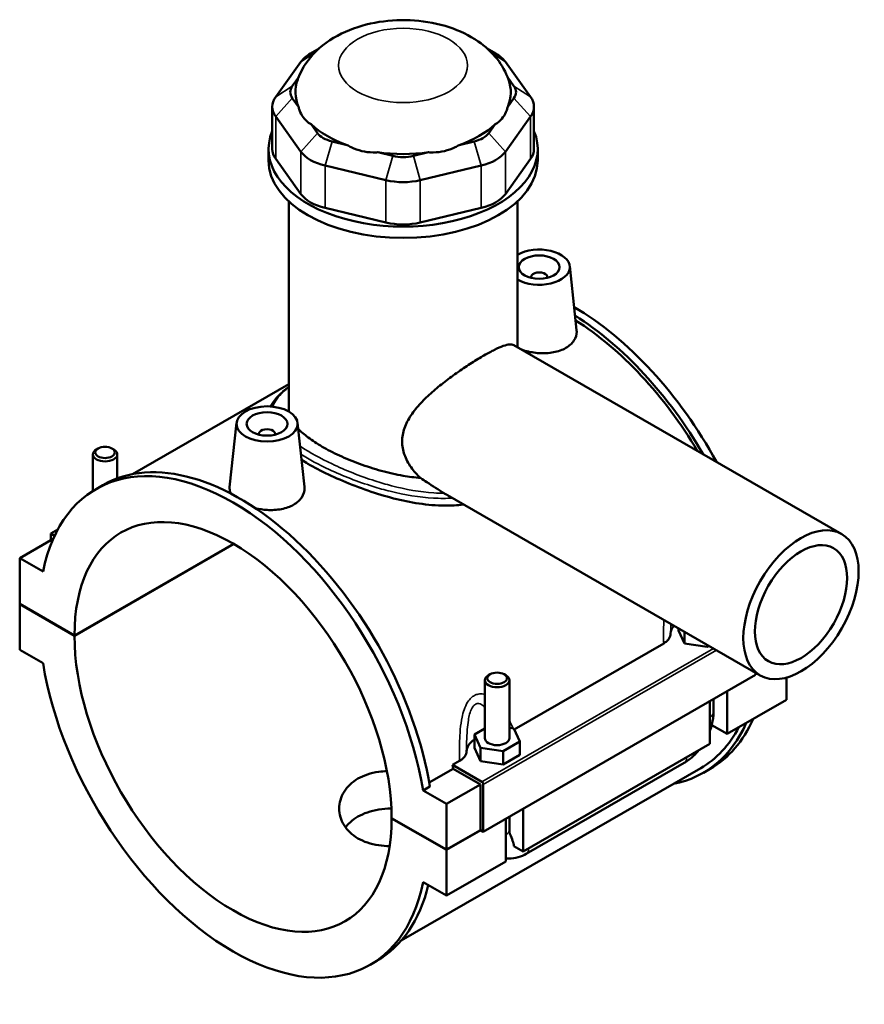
# Model space of a CAD drawing. Header units: millimetres. Extents: x 0 to 898, y -421 to 964.
# Tile 6 of 6: x 635 to 842, y 723 to 964. Entities that reach past the tile are written whole.
import ezdxf

# ---------------------------------------------------------------- set-up
doc = ezdxf.new("R2010")
doc.units = ezdxf.units.MM
doc.layers.add('Visible (ANSI)', color=7, linetype='Continuous', lineweight=50)
doc.layers.add('Visible Narrow (ANSI)', color=7, linetype='Continuous', lineweight=35)

msp = doc.modelspace()

# ---------------------------------------------------------------- linework, layer by layer
at = {"layer": 'Visible (ANSI)'}
for p, q in [((707.944162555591, 957.1871162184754), (705.850418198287, 955.9720829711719)), ((749.2038155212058, 957.1871162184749), (751.2975598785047, 955.9720829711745)), ((703.495825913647, 953.9343195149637), (697.3176283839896, 945.3450610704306)), ((759.8303496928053, 945.3450610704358), (753.6521521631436, 953.9343195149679)), ((701.3826983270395, 947.9726283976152), (702.9068480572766, 950.0915823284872)), ((754.241130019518, 950.0915823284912), (755.7652797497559, 947.9726283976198)), ((702.9232302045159, 942.9219790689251), (701.3826983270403, 945.0637083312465)), ((755.7652797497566, 945.0637083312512), (754.2247478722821, 942.9219790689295)), ((696.4803032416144, 942.9209610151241), (696.4803032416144, 932.538112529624)), ((760.6676748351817, 942.9209610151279), (760.6676748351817, 932.5381125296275)), ((697.317628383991, 940.496860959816), (703.4958259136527, 931.907602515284)), ((753.6521521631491, 931.9076025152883), (759.8303496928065, 940.4968609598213)), ((707.5608958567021, 936.4744498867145), (706.0203639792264, 938.6161791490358)), ((751.1276140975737, 938.6161791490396), (749.5870822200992, 936.474449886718)), ((714.8519630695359, 933.5303994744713), (711.1327901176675, 934.4175327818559)), ((746.0151879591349, 934.4175327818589), (742.2960150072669, 933.5303994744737)), ((695.5739890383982, 929.7421013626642), (695.5739890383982, 932.5381125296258)), ((761.573989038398, 929.7421013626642), (761.573989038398, 932.5381125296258)), ((703.4958259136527, 921.5247540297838), (697.317628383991, 930.1140124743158)), ((726.0482783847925, 930.8597454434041), (722.329105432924, 931.7468787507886)), ((734.8188726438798, 931.7468787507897), (731.0996996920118, 930.8597454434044)), ((759.8303496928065, 930.1140124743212), (753.6521521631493, 921.524754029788)), ((709.4489830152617, 928.4794073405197), (724.3644712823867, 924.9216200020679)), ((732.7835067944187, 924.9216200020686), (747.6989950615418, 928.479407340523)), ((700.5239890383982, 868.5992713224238), (700.523989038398, 919.7314202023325)), ((724.3644712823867, 914.5387715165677), (709.4489830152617, 918.0965588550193)), ((747.6989950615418, 918.0965588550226), (732.7835067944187, 914.5387715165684)), ((756.623989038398, 883.9365305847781), (756.623989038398, 919.7314202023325)), ((769.4351743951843, 903.8540298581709), (771.1188339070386, 888.1507972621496)), ((759.9494291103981, 901.1352322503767), (759.9494291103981, 900.9489437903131)), ((763.9494291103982, 901.1352322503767), (763.9494291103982, 900.9489437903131)), ((755.6948780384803, 884.4715700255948), (836.1353690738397, 838.1489720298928)), ((700.523989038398, 874.884969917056), (662.2330666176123, 852.8346941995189)), ((687.7128036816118, 865.4147544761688), (686.0221945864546, 849.646704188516)), ((702.6842942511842, 865.4147544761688), (704.3679537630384, 849.7115218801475)), ((693.198548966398, 862.5096684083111), (693.198548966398, 862.6959568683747)), ((697.198548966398, 862.5096684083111), (697.198548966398, 862.6959568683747)), ((652.4591478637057, 848.7070606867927), (652.4591478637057, 857.678387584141)), ((653.7555662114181, 859.1424133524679), (653.3296707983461, 858.8952594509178)), ((657.1627295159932, 859.1424133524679), (657.5886249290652, 858.8952594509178)), ((658.4591478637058, 851.7974423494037), (658.4591478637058, 857.678387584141)), ((653.2598404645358, 849.1905801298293), (654.928612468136, 850.1515620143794)), ((739.4782420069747, 847.6518306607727), (816.1740806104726, 803.4856345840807)), ((643.8580647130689, 839.2302512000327), (642.1655403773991, 838.2555912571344)), ((642.1655403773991, 838.2555912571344), (643.096853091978, 837.719283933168)), ((642.1655403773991, 836.623652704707), (642.1655403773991, 838.2555912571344)), ((642.7515081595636, 836.961089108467), (634.5287871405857, 832.2259389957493)), ((647.9638320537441, 813.2888155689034), (686.9697406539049, 835.7508244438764)), ((687.0404508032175, 835.7097889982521), (647.9638320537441, 813.2070608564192)), ((640.2557624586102, 828.9279932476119), (634.5287871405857, 832.2259389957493)), ((634.5287871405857, 832.2259389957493), (634.5287871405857, 821.0255433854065)), ((634.5287871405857, 821.0255433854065), (647.9638320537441, 813.2888155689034)), ((634.5287871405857, 820.9437886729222), (634.5997718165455, 820.9846660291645)), ((634.5287871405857, 820.9437886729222), (634.5287871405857, 809.7433930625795)), ((647.9638320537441, 813.2070608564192), (634.5287871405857, 820.9437886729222)), ((796.1120548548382, 814.521475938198), (796.1120548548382, 815.0385868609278)), ((796.1120548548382, 814.521475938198), (797.6063473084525, 811.3100245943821)), ((797.6063473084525, 811.3100245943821), (797.6063473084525, 814.1780810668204)), ((755.811614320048, 790.2302942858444), (792.4815410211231, 811.3471006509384)), ((797.6063473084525, 811.3100245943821), (803.1831226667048, 810.4495188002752)), ((634.5287871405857, 809.7433930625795), (640.2557624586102, 806.4454473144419)), ((803.1831226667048, 810.4495188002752), (803.1831226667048, 810.9666297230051)), ((803.1831226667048, 810.4495188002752), (803.6321114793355, 810.7080742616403)), ((814.982437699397, 804.1718560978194), (814.982437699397, 803.5975668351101)), ((814.982437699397, 803.5975668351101), (748.2315575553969, 765.1582914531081)), ((748.6256701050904, 802.2997705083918), (748.6256701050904, 788.1017021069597)), ((749.9220884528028, 803.7637962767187), (749.496193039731, 803.5166423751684)), ((753.329251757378, 803.7637962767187), (753.75514717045, 803.5166423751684)), ((754.6256701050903, 802.2997705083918), (754.6256701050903, 788.1017021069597)), ((822.6191909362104, 802.9495927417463), (822.6191909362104, 797.5275216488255)), ((808.0527912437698, 799.6070488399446), (808.0527912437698, 789.1392899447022)), ((803.8101505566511, 786.6961156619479), (803.8101505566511, 797.1638745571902)), ((804.6888302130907, 794.448612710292), (804.6888302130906, 797.6698725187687)), ((822.6191909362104, 797.5275216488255), (808.0527912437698, 789.1392899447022)), ((748.6256701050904, 790.446074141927), (746.0488947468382, 788.9622079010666)), ((755.7081530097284, 790.4526476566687), (754.6256701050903, 790.6196765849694)), ((757.2024454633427, 787.2411963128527), (755.7081530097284, 790.4526476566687)), ((808.0527912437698, 789.1392899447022), (804.2667568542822, 791.3195221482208)), ((746.0488947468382, 788.9622079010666), (747.5431872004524, 785.7507565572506)), ((746.0488947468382, 785.6920194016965), (746.0488947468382, 788.9622079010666)), ((753.1199625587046, 784.8902507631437), (757.2024454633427, 787.2411963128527)), ((757.2024454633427, 783.9710078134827), (757.2024454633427, 787.2411963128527)), ((746.0488947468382, 785.6920194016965), (747.5431872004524, 782.4805680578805)), ((747.5431872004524, 782.4805680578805), (747.5431872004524, 785.7507565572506)), ((747.5431872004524, 785.7507565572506), (753.1199625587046, 784.8902507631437)), ((753.1199625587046, 781.6200622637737), (753.1199625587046, 784.8902507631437)), ((803.8101505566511, 786.6961156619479), (757.9896311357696, 760.3098334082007)), ((740.6872151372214, 781.5207320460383), (742.4183809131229, 782.5176441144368)), ((747.5431872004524, 782.4805680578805), (753.1199625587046, 781.6200622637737)), ((753.1199625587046, 781.6200622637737), (757.2024454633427, 783.9710078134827)), ((801.5606430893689, 780.745788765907), (728.1053185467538, 738.4456806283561)), ((734.9525685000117, 777.2207338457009), (740.8435788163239, 780.6131410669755)), ((747.8780041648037, 777.3798320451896), (740.6872151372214, 781.5207320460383)), ((747.5244507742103, 776.7658827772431), (740.8435788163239, 780.6131410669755)), ((758.7796209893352, 759.7365945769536), (797.5290725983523, 782.0509196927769)), ((802.2193656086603, 779.6018986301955), (803.8881376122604, 780.5628805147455)), ((735.1223874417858, 776.2199009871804), (733.4536154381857, 775.2589191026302)), ((739.1805907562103, 771.9609733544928), (733.4536154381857, 775.2589191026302)), ((747.5244507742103, 776.7658827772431), (739.1805907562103, 771.9609733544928)), ((747.5244507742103, 765.5654871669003), (747.5244507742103, 776.7658827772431)), ((748.2315575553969, 765.1582914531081), (748.2315575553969, 776.7674606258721)), ((739.1805907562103, 760.76057774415), (739.1805907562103, 771.9609733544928)), ((757.9896311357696, 770.777592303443), (757.9896311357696, 760.3098334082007)), ((725.7455458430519, 768.4973055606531), (739.1805907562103, 760.76057774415)), ((725.7455458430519, 768.4155508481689), (725.8165305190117, 768.4564282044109)), ((739.1805907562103, 760.6788230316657), (725.7455458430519, 768.4155508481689)), ((753.746990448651, 757.8666591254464), (753.746990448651, 768.3344180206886)), ((754.6256701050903, 768.8404159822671), (754.6256701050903, 765.6191561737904)), ((739.1805907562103, 760.76057774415), (747.5244507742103, 765.5654871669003)), ((747.59543545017, 765.5246098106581), (739.1805907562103, 760.6788230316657)), ((747.5244507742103, 765.5654871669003), (748.2315575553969, 765.1582914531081)), ((739.1805907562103, 749.478427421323), (739.1805907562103, 760.6788230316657)), ((757.9896311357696, 760.3098334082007), (755.7640532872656, 761.591458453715)), ((753.746990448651, 757.8666591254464), (739.1805907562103, 749.478427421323)), ((733.4536154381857, 752.7763731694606), (739.1805907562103, 749.478427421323)), ((720.4495374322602, 732.513786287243), (722.11830943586, 733.474768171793))]:
    msp.add_line(p, q, dxfattribs=at)
for centre, major_axis, ratio, start_param, end_param in [((713.6585007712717, 951.5102194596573), (-10.99999999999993, 1.665334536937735e-15), 0.575861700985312, 5.501639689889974, 5.890486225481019), ((743.48947730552, 951.5102194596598), (-10.99999999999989, -6.533662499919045e-13), 0.575861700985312, 3.534291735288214, 3.923138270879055), ((728.5739890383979, 946.5181683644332), (-26.39999999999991, 1.110223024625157e-15), 0.575861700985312, 6.080692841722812, 6.521997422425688), ((728.573989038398, 946.5181683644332), (26.40000000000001, -3.33066907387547e-15), 0.575861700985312, 6.044373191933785, 6.485677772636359), ((707.4803032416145, 946.5181683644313), (-6.600000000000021, 8.326672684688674e-16), 0.5758617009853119, 5.890486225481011, 6.675884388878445), ((749.6676748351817, 946.5181683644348), (6.599999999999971, 2.775557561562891e-16), 0.5758617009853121, 5.890486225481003, 6.675884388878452), ((707.4803032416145, 942.9209610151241), (-11.00000000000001, 2.498001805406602e-15), 0.5758617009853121, 5.890486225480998, 6.675884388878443), ((749.6676748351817, 942.9209610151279), (11.00000000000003, -1.110223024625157e-15), 0.5758617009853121, 5.890486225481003, 6.675884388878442), ((728.573989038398, 932.5381125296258), (-32.99999999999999, 3.33066907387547e-15), 0.5758617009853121, 6.048278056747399, 9.659685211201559), ((728.573989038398, 946.5181683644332), (26.39999999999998, 1.56319401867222e-12), 0.575861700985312, 3.688178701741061, 4.165802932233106), ((728.573989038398, 946.5181683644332), (26.39999999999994, -3.33066907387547e-15), 0.5758617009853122, 5.258975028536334, 5.736599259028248), ((713.6585007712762, 937.9289099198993), (-6.600000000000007, 8.326672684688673e-16), 0.575861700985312, 0.3926990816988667, 1.178097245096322), ((743.4894773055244, 937.9289099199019), (6.599999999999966, -1.387778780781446e-15), 0.5758617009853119, 5.105088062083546, 5.890486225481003), ((707.4803032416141, 932.538112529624), (-10.99999999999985, 2.775557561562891e-16), 0.575861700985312, 0, 0.3926990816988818), ((749.6676748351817, 932.5381125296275), (11.00000000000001, -3.053113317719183e-15), 0.5758617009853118, 5.890486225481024, 6.283185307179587), ((728.573989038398, 929.7421013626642), (-32.99999999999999, 1.831867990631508e-15), 0.5758617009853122, 0, 3.141592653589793), ((713.6585007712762, 934.3317025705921), (10.99999999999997, 6.52811138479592e-13), 0.575861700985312, 3.53429173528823, 4.319689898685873), ((728.573989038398, 946.5181683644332), (26.40000000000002, 2.775557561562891e-15), 0.5758617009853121, 4.473576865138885, 4.951201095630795), ((728.5739890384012, 934.3711225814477), (-6.599999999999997, 3.946842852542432e-13), 0.5758617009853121, 1.178097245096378, 1.963495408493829), ((743.4894773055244, 934.3317025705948), (11.00000000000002, -2.775557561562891e-15), 0.5758617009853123, 5.105088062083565, 5.890486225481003), ((728.5739890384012, 930.7739152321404), (11.00000000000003, -3.608224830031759e-15), 0.5758617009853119, 4.319689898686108, 5.105088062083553), ((713.6585007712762, 923.948854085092), (-11.00000000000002, 8.326672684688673e-16), 0.5758617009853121, 0.3926990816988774, 1.178097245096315), ((743.4894773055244, 923.9488540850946), (11.00000000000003, -1.665334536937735e-15), 0.575861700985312, 5.105088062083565, 5.890486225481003), ((728.5739890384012, 920.3910667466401), (-10.99999999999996, 6.558642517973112e-13), 0.575861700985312, 1.178097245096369, 1.963495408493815), ((761.9494291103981, 903.5878736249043), (7.5, -4.47419878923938e-13), 0.5758617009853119, 3.922807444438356, 8.643563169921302), ((761.9494291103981, 901.1352322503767), (-1.999999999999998, 3.469446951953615e-16), 0.5758617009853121, 2.972903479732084, 6.451874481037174), ((770.2932891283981, 838.9012774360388), (-33.59484848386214, 58.33839692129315), 0.5780931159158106, 4.670220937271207, 5.495129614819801), ((768.6245171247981, 837.9402955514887), (33.59484848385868, -58.33839692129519), 0.5780931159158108, 1.577065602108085, 2.313723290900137), ((768.6245171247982, 837.9402955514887), (-32.9361259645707, 57.19450678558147), 0.5780931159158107, 4.739043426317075, 5.451762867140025), ((695.198548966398, 862.6959568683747), (-1.999999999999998, 3.469446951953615e-16), 0.5758617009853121, 2.972903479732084, 6.451874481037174), ((686.854688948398, 790.8521832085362), (-33.59484848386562, 58.33839692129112), 0.5780931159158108, 4.134620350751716, 6.864821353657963), ((655.4591478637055, 857.678387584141), (3.000000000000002, -2.775557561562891e-16), 0.575861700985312, 2.360047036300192, 7.064730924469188), ((688.5234609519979, 791.8131650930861), (-33.59484848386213, 58.33839692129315), 0.5780931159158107, 4.134620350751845, 6.283185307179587), ((686.854688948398, 790.8521832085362), (-27.44677163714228, 47.6620889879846), 0.5780931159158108, 3.929833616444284, 7.069608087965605), ((801.6888302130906, 813.660970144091), (-7.500000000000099, 4.163336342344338e-16), 0.575861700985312, 5.802729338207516, 6.268588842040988), ((686.854688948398, 790.8521832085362), (27.44677163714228, -47.66208898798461), 0.5780931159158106, 3.929833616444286, 7.069608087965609), ((686.854688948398, 790.8521832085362), (33.59484848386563, -58.33839692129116), 0.5780931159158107, 4.134620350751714, 6.864821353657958), ((751.6256701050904, 802.2997705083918), (-2.999999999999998, 4.163336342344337e-16), 0.575861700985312, 5.501639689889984, 10.20632357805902), ((770.2932891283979, 838.9012774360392), (33.59484848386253, -58.33839692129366), 0.5780931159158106, 0, 0.4015118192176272), ((768.6245171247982, 837.9402955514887), (33.59484848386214, -58.33839692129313), 0.5780931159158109, 6.08483078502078, 6.68469712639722), ((768.6245171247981, 837.9402955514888), (32.93612596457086, -57.19450678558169), 0.5780931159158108, 0, 0.351432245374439), ((751.6256701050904, 784.8315136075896), (-7.499999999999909, 1.092875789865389e-15), 0.575861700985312, 5.550782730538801, 6.268588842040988), ((751.6256701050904, 788.1017021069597), (-3, 3.33066907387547e-16), 0.575861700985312, 3.347910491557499e-16, 3.141592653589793), ((695.198548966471, 795.6570926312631), (-32.93612596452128, 57.19450678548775), 0.5780931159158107, 4.138795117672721, 4.154312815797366), ((747.8780041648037, 776.9710584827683), (0.2495161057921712, -0.433291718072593), 0.5780931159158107, 0.787331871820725, 2.358128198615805), ((688.5234609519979, 791.8131650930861), (33.59484848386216, -58.33839692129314), 0.5780931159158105, 0, 0.5458214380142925)]:
    msp.add_ellipse(centre, major_axis=major_axis, ratio=ratio, start_param=start_param, end_param=end_param, dxfattribs=at)
for centre, major_axis, ratio in [((761.9494291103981, 903.5878736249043), (-5, 2.983724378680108e-13), 0.575861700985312), ((695.198548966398, 865.1485982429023), (-7.499999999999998, 1.110223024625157e-15), 0.575861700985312), ((695.198548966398, 865.1485982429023), (-5, 2.983724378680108e-13), 0.575861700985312), ((655.4591478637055, 858.1689158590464), (-2.400000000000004, 2.775557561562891e-16), 0.575861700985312), ((826.1547248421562, 820.8173033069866), (-9.980644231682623, -17.33166872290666), 0.5780931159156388), ((826.1547248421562, 820.8173033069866), (-7.984515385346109, -13.86533497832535), 0.5780931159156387), ((751.6256701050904, 802.7902987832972), (-2.400000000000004, 1.433575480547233e-13), 0.575861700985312)]:
    msp.add_ellipse(centre, major_axis=major_axis, ratio=ratio, dxfattribs=at)
for points, knots in [([(754.4345936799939, 949.5756158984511), (753.7669088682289, 951.4483992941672), (752.7974450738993, 953.117076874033), (750.2896435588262, 956.3311610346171), (748.6766050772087, 957.7629480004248), (744.7520709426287, 960.4713089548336), (742.3644267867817, 961.5837217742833), (737.12893479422, 963.3110695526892), (734.2523671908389, 963.8501350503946), (728.4664704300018, 964.2692862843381), (725.5594885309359, 964.1541157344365), (719.857165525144, 963.2603953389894), (717.0625523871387, 962.4833963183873), (711.7868531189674, 960.1324369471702), (709.2820444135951, 958.5707924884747), (705.3730125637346, 954.6644054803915), (703.843783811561, 952.5283710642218), (702.8092587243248, 949.8393166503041), (702.7605606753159, 949.707940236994), (702.7133843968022, 949.575615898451)], [0.9878906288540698, 0.9878906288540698, 0.9878906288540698, 0.9878906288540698, 1.207685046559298, 1.207685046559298, 1.480794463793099, 1.480794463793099, 1.835914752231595, 1.835914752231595, 2.231051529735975, 2.231051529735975, 2.621922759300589, 2.621922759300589, 3.014774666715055, 3.014774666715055, 3.404216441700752, 3.404216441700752, 3.708968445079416, 3.708968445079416, 3.724498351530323, 3.724498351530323, 3.724498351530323, 3.724498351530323]), ([(702.9232302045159, 942.9219790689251), (702.9897111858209, 942.6436321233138), (703.0698105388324, 942.3713412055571), (703.4012759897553, 941.4302123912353), (703.7256194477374, 940.8219528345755), (704.0801408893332, 940.329078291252), (704.4346623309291, 939.8362037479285), (704.8841923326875, 939.3685833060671), (705.5978115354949, 938.8567799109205), (705.8059557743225, 938.7283392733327), (706.0203639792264, 938.6161791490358)], [4.458705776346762, 4.458705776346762, 4.458705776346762, 4.458705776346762, 4.565979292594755, 4.565979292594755, 4.843902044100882, 4.843902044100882, 4.843902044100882, 5.121824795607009, 5.121824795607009, 5.229098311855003, 5.229098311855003, 5.229098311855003, 5.229098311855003]), ([(751.1276140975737, 938.6161791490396), (751.3420223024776, 938.7283392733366), (751.5501665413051, 938.8567799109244), (752.2637857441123, 939.3685833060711), (752.7133157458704, 939.8362037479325), (753.067837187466, 940.3290782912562), (753.4223586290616, 940.8219528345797), (753.7467020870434, 941.4302123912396), (754.0781675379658, 942.3713412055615), (754.1582668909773, 942.6436321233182), (754.2247478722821, 942.9219790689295)], [4.458705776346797, 4.458705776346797, 4.458705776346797, 4.458705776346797, 4.565979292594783, 4.565979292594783, 4.843902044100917, 4.843902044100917, 4.843902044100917, 5.121824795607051, 5.121824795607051, 5.229098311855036, 5.229098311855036, 5.229098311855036, 5.229098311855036]), ([(714.8519630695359, 933.5303994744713), (715.1603895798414, 933.3414791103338), (715.4818114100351, 933.164962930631), (716.6641935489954, 932.584931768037), (717.5724144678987, 932.2706754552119), (718.4283049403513, 932.0665201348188), (719.2841954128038, 931.8623648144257), (720.244270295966, 931.7309770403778), (721.5849457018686, 931.7091839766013), (721.9594054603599, 931.7197117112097), (722.329105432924, 931.7468787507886)], [4.458705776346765, 4.458705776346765, 4.458705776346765, 4.458705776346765, 4.565979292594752, 4.565979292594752, 4.843902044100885, 4.843902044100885, 4.843902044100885, 5.121824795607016, 5.121824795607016, 5.229098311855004, 5.229098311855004, 5.229098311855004, 5.229098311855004]), ([(734.8188726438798, 931.7468787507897), (735.1885726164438, 931.7197117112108), (735.5630323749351, 931.7091839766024), (736.9037077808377, 931.7309770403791), (737.8637826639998, 931.8623648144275), (738.7196731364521, 932.0665201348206), (739.5755636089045, 932.2706754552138), (740.4837845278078, 932.5849317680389), (741.6661666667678, 933.1649629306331), (741.9875884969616, 933.3414791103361), (742.2960150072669, 933.5303994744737)], [4.458705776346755, 4.458705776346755, 4.458705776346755, 4.458705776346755, 4.565979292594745, 4.565979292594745, 4.843902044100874, 4.843902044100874, 4.843902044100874, 5.121824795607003, 5.121824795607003, 5.229098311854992, 5.229098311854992, 5.229098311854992, 5.229098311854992]), ([(771.1181095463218, 888.1507523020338), (771.131409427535, 888.0303604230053), (771.1386211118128, 887.9106915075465), (771.1468884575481, 887.0604129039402), (770.9233027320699, 886.2784990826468), (769.9935706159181, 884.8691752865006), (769.2872235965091, 884.2432778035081), (768.468169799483, 883.771616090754)], [4.795777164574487, 4.795777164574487, 4.795777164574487, 4.795777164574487, 4.851999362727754, 4.851999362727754, 5.199494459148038, 5.199494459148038, 5.546989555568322, 5.546989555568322, 5.546989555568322, 5.546989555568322]), ([(732.8598325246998, 851.8918017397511), (731.9843899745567, 852.6785252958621), (731.1820789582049, 853.5673144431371), (729.8271285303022, 855.492992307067), (729.2767893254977, 856.5327109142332), (728.531773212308, 858.6720352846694), (728.3387312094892, 859.7713463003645), (728.3387312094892, 861.9445721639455), (728.531773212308, 863.0399344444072), (729.2767893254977, 865.1893632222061), (729.827128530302, 866.2444767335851), (731.1886310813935, 868.2878361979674), (732.000003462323, 869.2787809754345), (733.7707500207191, 871.1807779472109), (734.730057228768, 872.0922073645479), (736.6604778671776, 873.79354469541), (737.7035999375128, 874.6477204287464), (739.8719399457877, 876.3222012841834), (740.9969375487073, 877.1428188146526), (743.2330307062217, 878.7013015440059), (744.3463013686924, 879.4408162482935), (746.4715076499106, 880.7935752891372), (747.4833487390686, 881.4067508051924), (749.3333197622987, 882.4720782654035), (750.2129854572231, 882.9481490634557), (751.8076177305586, 883.7375025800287), (752.522785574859, 884.0509155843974), (753.7553849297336, 884.4899200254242), (754.2744540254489, 884.6160575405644), (755.117688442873, 884.6780959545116), (755.4443029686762, 884.6158281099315), (755.6948777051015, 884.4715695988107)], [5.137012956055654, 5.137012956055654, 5.137012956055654, 5.137012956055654, 5.531909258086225, 5.531909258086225, 5.930643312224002, 5.930643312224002, 6.329377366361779, 6.329377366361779, 6.728111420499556, 6.728111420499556, 7.126845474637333, 7.126845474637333, 7.52557952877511, 7.52557952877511, 7.924313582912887, 7.924313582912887, 8.316751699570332, 8.316751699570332, 8.709189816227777, 8.709189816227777, 9.101627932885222, 9.101627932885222, 9.494066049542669, 9.494066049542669, 9.886504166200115, 9.886504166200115, 10.27894228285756, 10.27894228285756, 10.67138039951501, 10.67138039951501, 11.05963642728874, 11.05963642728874, 11.05963642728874, 11.05963642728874]), ([(768.468169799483, 883.771616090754), (767.6504340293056, 883.300713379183), (766.6142311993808, 882.9224420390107), (764.346080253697, 882.4876796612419), (763.1141139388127, 882.4295589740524), (760.8086033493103, 882.5688198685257), (759.5805520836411, 882.7748459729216), (758.1747507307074, 883.1746683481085), (757.9050728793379, 883.2597973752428), (757.6429113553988, 883.3505549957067)], [0, 0, 0, 0, 0.3469359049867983, 0.3469359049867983, 0.6938718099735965, 0.6938718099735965, 1.040309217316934, 1.040309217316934, 1.124742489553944, 1.124742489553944, 1.124742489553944, 1.124742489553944]), ([(696.1540812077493, 869.4323652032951), (696.397401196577, 869.9553097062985), (696.712025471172, 870.4650961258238), (697.369393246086, 871.3372784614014), (697.6840909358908, 871.7041010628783), (698.3781467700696, 872.4317708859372), (698.7570279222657, 872.7926699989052), (699.5643819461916, 873.5019863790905), (699.9904691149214, 873.8503575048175), (700.4719334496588, 874.2202451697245), (700.4979135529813, 874.240136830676), (700.5239890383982, 874.2600342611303)], [18.29293865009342, 18.29293865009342, 18.29293865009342, 18.29293865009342, 18.65976164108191, 18.65976164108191, 18.93151839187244, 18.93151839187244, 19.20111950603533, 19.20111950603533, 19.46054241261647, 19.46054241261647, 19.4752819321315, 19.4752819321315, 19.4752819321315, 19.4752819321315]), ([(732.8598325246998, 851.8918017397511), (731.4150154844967, 852.0097727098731), (729.9747320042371, 852.2019341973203), (726.8303264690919, 852.7506032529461), (725.0240678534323, 853.1583824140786), (721.4216768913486, 854.1453931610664), (719.6254070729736, 854.7240772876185), (716.1691593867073, 855.9923467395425), (714.5061708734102, 856.6827833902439), (711.4217188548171, 858.1092881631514), (710.0003692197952, 858.8453217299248), (707.4789184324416, 860.2973286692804), (706.3018611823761, 861.057618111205), (704.3344820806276, 862.5235755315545), (703.5178069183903, 863.227594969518), (702.8439651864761, 863.9260019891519)], [1.712212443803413, 1.712212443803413, 1.712212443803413, 1.712212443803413, 2.141899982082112, 2.141899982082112, 2.676780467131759, 2.676780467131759, 3.211660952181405, 3.211660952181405, 3.746541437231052, 3.746541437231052, 4.281421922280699, 4.281421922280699, 4.816302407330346, 4.816302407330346, 5.300116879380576, 5.300116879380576, 5.300116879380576, 5.300116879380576]), ([(743.4046038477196, 845.3909373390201), (742.6487488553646, 845.2890900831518), (741.8784635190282, 845.215577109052), (739.066859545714, 845.0498440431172), (736.9600450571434, 845.1161533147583), (732.7363855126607, 845.5414010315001), (730.6192378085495, 845.8996005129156), (726.5343157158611, 846.7921505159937), (724.4189480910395, 847.3590754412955), (720.1936029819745, 848.6799375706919), (718.0834183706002, 849.4331904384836), (714.0162749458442, 851.0458577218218), (712.0556238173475, 851.9064365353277), (708.4135893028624, 853.6523784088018), (706.7323532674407, 854.5376849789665), (704.6974695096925, 855.7094966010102), (704.1690262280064, 856.0247274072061), (703.6574825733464, 856.3416243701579)], [1.025985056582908, 1.025985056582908, 1.025985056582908, 1.025985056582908, 1.270220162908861, 1.270220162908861, 1.905330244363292, 1.905330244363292, 2.540440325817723, 2.540440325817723, 3.173819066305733, 3.173819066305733, 3.807197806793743, 3.807197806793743, 4.440576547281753, 4.440576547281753, 5.073955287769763, 5.073955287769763, 5.303904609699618, 5.303904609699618, 5.303904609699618, 5.303904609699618]), ([(738.6804614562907, 848.1227620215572), (737.2342252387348, 848.9886290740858), (735.803639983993, 849.9125794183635), (733.8780349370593, 851.1996691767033), (733.3675616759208, 851.5452099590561), (732.8598325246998, 851.8918017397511)], [5.967573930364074, 5.967573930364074, 5.967573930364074, 5.967573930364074, 6.462666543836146, 6.462666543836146, 6.642433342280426, 6.642433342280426, 6.642433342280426, 6.642433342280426]), ([(686.3851212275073, 848.0272077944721), (686.1381465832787, 848.4709930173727), (686.0133225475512, 848.9223736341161), (686.0070537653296, 849.4499457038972), (686.0119467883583, 849.5479486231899), (686.0229295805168, 849.6466907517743)], [4.602126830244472, 4.602126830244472, 4.602126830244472, 4.602126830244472, 4.851999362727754, 4.851999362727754, 4.908248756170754, 4.908248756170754, 4.908248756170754, 4.908248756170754]), ([(704.3672065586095, 849.7114755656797), (704.3807712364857, 849.5887096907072), (704.3880104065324, 849.4666872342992), (704.3946653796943, 848.6152774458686), (704.1703123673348, 847.8347596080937), (703.2405923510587, 846.4279905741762), (702.5350254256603, 845.803243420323), (701.7172896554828, 845.332340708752)], [7.569296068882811, 7.569296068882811, 7.569296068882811, 7.569296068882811, 7.62661099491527, 7.62661099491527, 7.973546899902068, 7.973546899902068, 8.320482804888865, 8.320482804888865, 8.320482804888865, 8.320482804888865]), ([(739.4782333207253, 847.6518178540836), (739.2989057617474, 847.7550790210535), (739.126118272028, 847.8569955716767), (738.8695806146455, 848.0095911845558), (738.7744430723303, 848.0664948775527), (738.6804614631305, 848.1227620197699)], [-0.08979726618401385, -0.08979726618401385, -0.08979726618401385, -0.08979726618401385, -0.03290219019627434, -0.03290219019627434, 0, 0, 0, 0]), ([(701.7172896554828, 845.332340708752), (700.8982358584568, 844.8606789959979), (699.8601958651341, 844.4820508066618), (697.588079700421, 844.0475528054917), (696.353984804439, 843.9900441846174), (694.2543028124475, 844.1183295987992), (693.2589197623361, 844.267706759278), (692.3083925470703, 844.4971649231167)], [2.773493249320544, 2.773493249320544, 2.773493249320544, 2.773493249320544, 3.120988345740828, 3.120988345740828, 3.468483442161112, 3.468483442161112, 3.752463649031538, 3.752463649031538, 3.752463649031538, 3.752463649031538]), ([(792.4815410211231, 811.3471006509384), (792.7553162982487, 811.5047573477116), (792.9998674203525, 811.6783393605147), (793.4239678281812, 812.050249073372), (793.6027508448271, 812.2475121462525), (794.0305190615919, 812.8568834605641), (794.1785899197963, 813.2885187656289), (794.1896291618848, 813.7240094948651)], [-0.4588349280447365, -0.4588349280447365, -0.4588349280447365, -0.4588349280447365, -0.3425908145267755, -0.3425908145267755, -0.2268967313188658, -0.2268967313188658, 0, 0, 0, 0]), ([(803.8101505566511, 789.8738001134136), (804.0169339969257, 790.4309940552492), (804.190691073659, 790.9956267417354), (804.5603619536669, 792.5239337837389), (804.6888302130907, 793.4919857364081), (804.6888302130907, 794.448612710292)], [4.21285194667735, 4.21285194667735, 4.21285194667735, 4.21285194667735, 4.39822971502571, 4.39822971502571, 4.71238898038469, 4.71238898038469, 4.71238898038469, 4.71238898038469]), ([(742.4183809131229, 782.5176441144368), (742.6921561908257, 782.6753008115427), (742.9367073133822, 782.8488828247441), (743.3608077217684, 783.2207925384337), (743.5395907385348, 783.4180556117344), (743.9673589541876, 784.027426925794), (744.1154298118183, 784.4590622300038), (744.1264690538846, 784.8945529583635)], [-0.4588349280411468, -0.4588349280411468, -0.4588349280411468, -0.4588349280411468, -0.3425908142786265, -0.3425908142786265, -0.226896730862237, -0.226896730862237, 0, 0, 0, 0]), ([(797.5290725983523, 782.0509196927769), (798.3578359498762, 782.5281727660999), (799.1319635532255, 783.1227212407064), (800.2773079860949, 784.2125501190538), (800.6854291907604, 784.652477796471), (801.069817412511, 785.1180627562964)], [3.141592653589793, 3.141592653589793, 3.141592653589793, 3.141592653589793, 3.455751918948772, 3.455751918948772, 3.644085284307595, 3.644085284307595, 3.644085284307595, 3.644085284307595]), ([(725.2559099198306, 761.6255988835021), (724.3519667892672, 761.6391172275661), (723.454370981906, 761.7075409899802), (721.6228458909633, 761.9784975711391), (720.6951329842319, 762.1960490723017), (718.9770627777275, 762.7685388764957), (718.1867616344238, 763.1235873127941), (716.7863477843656, 763.9300320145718), (716.1308492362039, 764.4075642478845), (714.9778002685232, 765.4884420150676), (714.480159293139, 766.0916972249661), (713.6823772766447, 767.3777455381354), (713.3815280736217, 768.0614638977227), (712.9872998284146, 769.4496231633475), (712.8939890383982, 770.1538803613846), (712.893989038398, 771.515822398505), (712.9873415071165, 772.2211138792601), (713.3815889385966, 773.6128267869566), (713.6824103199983, 774.299045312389), (714.4800853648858, 775.5902024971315), (714.9776501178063, 776.1960261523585), (716.130649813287, 777.280572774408), (716.786179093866, 777.7591774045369), (718.1869303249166, 778.5658163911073), (718.9773227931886, 778.9198627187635), (720.6953938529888, 779.4886557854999), (721.6230162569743, 779.7035428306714), (723.239685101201, 779.9382992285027), (723.9086544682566, 779.9991126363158), (724.5848317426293, 780.028464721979)], [1.516474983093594, 1.516474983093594, 1.516474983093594, 1.516474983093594, 1.782722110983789, 1.782722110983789, 2.079794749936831, 2.079794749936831, 2.376867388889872, 2.376867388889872, 2.673940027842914, 2.673940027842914, 2.971012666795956, 2.971012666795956, 3.268085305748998, 3.268085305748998, 3.56515794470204, 3.56515794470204, 3.862302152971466, 3.862302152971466, 4.159446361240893, 4.159446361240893, 4.45659056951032, 4.45659056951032, 4.753734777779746, 4.753734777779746, 5.050878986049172, 5.050878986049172, 5.348023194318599, 5.348023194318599, 5.548297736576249, 5.548297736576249, 5.548297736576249, 5.548297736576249]), ([(725.6922404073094, 770.8409462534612), (725.6503186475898, 770.840373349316), (725.6084022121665, 770.8396885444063), (724.5558186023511, 770.8196504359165), (723.5497995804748, 770.7345353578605), (721.6182210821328, 770.4220663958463), (720.6910730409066, 770.1942864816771), (718.9747168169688, 769.6087375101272), (718.1855624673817, 769.250854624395), (716.787546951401, 768.4457910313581), (716.1327305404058, 767.9721464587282), (715.141322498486, 767.0547077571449), (714.7668997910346, 766.6396371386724), (714.440716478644, 766.202079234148)], [3.842764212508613, 3.842764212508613, 3.842764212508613, 3.842764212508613, 3.85506144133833, 3.85506144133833, 4.151625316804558, 4.151625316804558, 4.448189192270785, 4.448189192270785, 4.744753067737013, 4.744753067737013, 5.04131694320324, 5.04131694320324, 5.25497075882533, 5.25497075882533, 5.25497075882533, 5.25497075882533]), ([(754.6256701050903, 765.6191561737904), (754.6256701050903, 765.5193838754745), (754.6289570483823, 765.4252209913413), (754.6409653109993, 765.2494691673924), (754.6496875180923, 765.1678842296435), (754.6710787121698, 765.0184435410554), (754.6837472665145, 764.95059349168), (754.7111821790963, 764.8294281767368), (754.7259454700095, 764.7761202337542), (754.7554063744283, 764.6842987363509), (754.7700966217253, 764.6457930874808), (754.7835899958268, 764.614424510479)], [1.570796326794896, 1.570796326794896, 1.570796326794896, 1.570796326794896, 1.646656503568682, 1.646656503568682, 1.722516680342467, 1.722516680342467, 1.798376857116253, 1.798376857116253, 1.874237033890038, 1.874237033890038, 1.950097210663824, 1.950097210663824, 1.950097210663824, 1.950097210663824]), ([(754.7834866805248, 764.6144052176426), (755.0376354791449, 764.0225510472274), (755.2647718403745, 763.4335657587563), (755.5592357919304, 762.5019181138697), (755.6723123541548, 762.0797658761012), (755.7546765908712, 761.6432068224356), (755.759435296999, 761.6173048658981), (755.7640532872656, 761.591458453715)], [0.2316907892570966, 0.2316907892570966, 0.2316907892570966, 0.2316907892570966, 0.4109621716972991, 0.4109621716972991, 0.5379734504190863, 0.5379734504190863, 0.5459991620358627, 0.5459991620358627, 0.5459991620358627, 0.5459991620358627]), ([(753.746990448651, 758.6516047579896), (753.9884337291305, 758.6119682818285), (754.2305114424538, 758.5873144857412), (755.2829403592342, 758.539941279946), (756.0758104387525, 758.6592409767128), (757.5092471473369, 759.0881463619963), (758.1600525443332, 759.3798088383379), (758.7796209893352, 759.7365945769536)], [2.572238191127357, 2.572238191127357, 2.572238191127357, 2.572238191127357, 2.648783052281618, 2.648783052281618, 2.906732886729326, 2.906732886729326, 3.141592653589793, 3.141592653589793, 3.141592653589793, 3.141592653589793])]:
    msp.add_open_spline(points, degree=3, knots=knots, dxfattribs=at)
msp.add_open_spline([(700.543749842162, 868.1783668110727), (700.5305239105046, 868.3197095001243), (700.5239890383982, 868.4600365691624), (700.5239890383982, 868.5992713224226)], degree=3, dxfattribs=at)
at = {"layer": 'Visible Narrow (ANSI)'}
for p, q in [((706.763427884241, 956.0464219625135), (703.495825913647, 953.9343195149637)), ((750.3845501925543, 956.0464219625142), (753.6521521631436, 953.9343195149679)), ((701.3826983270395, 947.9726283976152), (697.3176283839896, 945.3450610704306)), ((755.7652797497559, 947.9726283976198), (759.8303496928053, 945.3450610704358)), ((701.3826983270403, 945.0637083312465), (697.317628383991, 940.496860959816)), ((755.7652797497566, 945.0637083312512), (759.8303496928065, 940.4968609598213)), ((697.317628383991, 930.1140124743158), (697.317628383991, 940.496860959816)), ((759.8303496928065, 940.4968609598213), (759.8303496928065, 930.1140124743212)), ((707.5608958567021, 936.4744498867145), (703.4958259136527, 931.907602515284)), ((711.1327901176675, 934.4175327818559), (709.4489830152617, 928.4794073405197)), ((746.0151879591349, 934.4175327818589), (747.6989950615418, 928.479407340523)), ((749.5870822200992, 936.474449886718), (753.6521521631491, 931.9076025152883)), ((703.4958259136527, 931.907602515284), (703.4958259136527, 921.5247540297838)), ((726.0482783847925, 930.8597454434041), (724.3644712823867, 924.9216200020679)), ((731.0996996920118, 930.8597454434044), (732.7835067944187, 924.9216200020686)), ((753.6521521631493, 921.524754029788), (753.6521521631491, 931.9076025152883)), ((709.4489830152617, 918.0965588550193), (709.4489830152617, 928.4794073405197)), ((747.6989950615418, 928.479407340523), (747.6989950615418, 918.0965588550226)), ((724.3644712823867, 924.9216200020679), (724.3644712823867, 914.5387715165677)), ((732.7835067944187, 914.5387715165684), (732.7835067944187, 924.9216200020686)), ((804.6927716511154, 810.097280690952), (747.8780041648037, 777.3798320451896)), ((748.2315575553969, 776.7674606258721), (805.4012484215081, 809.6892960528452))]:
    msp.add_line(p, q, dxfattribs=at)
msp.add_ellipse((728.573989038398, 953.0421944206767), major_axis=(-15.82268465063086, 9.37583344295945e-13), ratio=0.5758617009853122, dxfattribs=at)
for centre, major_axis, ratio, start_param, end_param in [((801.6888302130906, 794.448612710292), (3.000000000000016, 9.020562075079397e-15), 0.5758617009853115, 5.497787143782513, 6.283185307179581), ((796.031975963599, 784.6506700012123), (1.497096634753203, -2.599750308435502), 0.5780931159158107, 0, 0.7911844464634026), ((751.6256701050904, 765.6191561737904), (2.999999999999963, 6.827871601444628e-15), 0.5758617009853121, 5.497787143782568, 6.283185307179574), ((757.282524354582, 762.336344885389), (1.497096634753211, -2.599750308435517), 0.5780931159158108, 0, 0.7911844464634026)]:
    msp.add_ellipse(centre, major_axis=major_axis, ratio=ratio, start_param=start_param, end_param=end_param, dxfattribs=at)
for points, knots in [([(696.6295873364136, 869.3888127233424), (697.0098847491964, 870.5956787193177), (697.8901859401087, 871.8073920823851), (699.6443217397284, 873.4276659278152), (700.0658594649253, 873.7858652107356), (700.5241707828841, 874.1481316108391)], [18.13190077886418, 18.13190077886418, 18.13190077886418, 18.13190077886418, 19.13307054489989, 19.13307054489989, 19.41305355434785, 19.41305355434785, 19.41305355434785, 19.41305355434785]), ([(738.680461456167, 848.1227620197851), (737.8256767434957, 848.1246163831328), (736.9614292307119, 848.1559852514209), (732.6997400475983, 848.441959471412), (729.2021635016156, 849.0787968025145), (724.3654115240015, 850.3427229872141), (722.997993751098, 850.7437169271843), (717.961698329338, 852.3638219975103), (714.3833230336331, 853.8017397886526), (708.291802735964, 856.6832996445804), (705.710063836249, 858.1048474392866), (703.4755251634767, 859.5609993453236), (703.3871379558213, 859.6190468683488), (703.2995143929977, 859.6770472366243)], [11.64781338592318, 11.64781338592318, 11.64781338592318, 11.64781338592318, 11.92032787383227, 11.92032787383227, 12.98032745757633, 12.98032745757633, 13.40036021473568, 13.40036021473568, 14.54428735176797, 14.54428735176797, 15.55640323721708, 15.55640323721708, 15.59845889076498, 15.59845889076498, 15.59845889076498, 15.59845889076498]), ([(703.5122248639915, 857.6943065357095), (705.5313036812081, 856.4259842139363), (707.8890269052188, 855.1558700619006), (713.77220535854, 852.4079936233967), (717.4315893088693, 850.972886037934), (722.5899204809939, 849.3737966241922), (723.9912322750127, 848.980114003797), (728.9504800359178, 847.7472226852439), (732.5413333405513, 847.1421626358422), (737.6016913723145, 846.8674764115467), (739.1552900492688, 846.8671988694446), (740.6718008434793, 846.9645063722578)], [-15.44039672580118, -15.44039672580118, -15.44039672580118, -15.44039672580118, -14.54428735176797, -14.54428735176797, -13.40036021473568, -13.40036021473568, -12.98032745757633, -12.98032745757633, -11.92032787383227, -11.92032787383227, -11.44126484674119, -11.44126484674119, -11.44126484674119, -11.44126484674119]), ([(792.5251123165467, 817.1043491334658), (792.4984321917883, 816.5346968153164), (792.481318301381, 815.9659150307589), (792.444712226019, 814.0326599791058), (792.4565642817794, 812.679778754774), (792.4815410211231, 811.3471006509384)], [-1.091112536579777, -1.091112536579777, -1.091112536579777, -1.091112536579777, -0.9307991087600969, -0.9307991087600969, -0.5436445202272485, -0.5436445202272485, -0.5436445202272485, -0.5436445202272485]), ([(794.1896291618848, 813.7240094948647), (794.1920794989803, 814.4799957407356), (794.2002807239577, 815.2368045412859), (794.2198305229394, 816.0370107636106), (794.2209643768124, 816.0819704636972), (794.2221351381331, 816.1269249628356)], [0.673490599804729, 0.673490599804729, 0.673490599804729, 0.673490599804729, 0.9307991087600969, 0.9307991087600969, 0.9461179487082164, 0.9461179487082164, 0.9461179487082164, 0.9461179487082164]), ([(748.6253848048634, 798.8171130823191), (748.3941132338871, 798.8789277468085), (748.1601439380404, 798.9211985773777), (747.5138395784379, 798.9750913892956), (747.0996083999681, 798.9391463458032), (746.4486153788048, 798.7489869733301), (746.2037710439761, 798.6443904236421), (745.9688158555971, 798.509088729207), (745.7338606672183, 798.3737870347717), (745.5088530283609, 798.2078138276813), (744.9581223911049, 797.7059465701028), (744.6536735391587, 797.3280313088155), (744.0420031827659, 796.3530830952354), (743.760270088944, 795.7258021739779), (743.326167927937, 794.4708496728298), (743.1624237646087, 793.8501123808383), (742.8247703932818, 792.2474657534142), (742.6905663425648, 791.2488527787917), (742.4832674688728, 789.0210581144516), (742.4305262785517, 787.7895570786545), (742.3815514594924, 785.2032693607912), (742.393403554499, 783.8503552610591), (742.4183809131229, 782.5176441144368)], [-2.558489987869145, -2.558489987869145, -2.558489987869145, -2.558489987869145, -2.467321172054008, -2.467321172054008, -2.307828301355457, -2.307828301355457, -2.208145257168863, -2.208145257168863, -2.208145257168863, -2.10846221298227, -2.10846221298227, -1.948969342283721, -1.948969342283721, -1.742118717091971, -1.742118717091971, -1.557650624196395, -1.557650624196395, -1.275500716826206, -1.275500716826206, -0.9302685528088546, -0.9302685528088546, -0.5431043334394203, -0.5431043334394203, -0.5431043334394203, -0.5431043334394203]), ([(744.1264690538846, 784.8945529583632), (744.1289194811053, 785.6505670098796), (744.137121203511, 786.407403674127), (744.180331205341, 788.1759878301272), (744.2230464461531, 789.1874621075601), (744.3655534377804, 790.989383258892), (744.4535041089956, 791.7867975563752), (744.664994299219, 793.044380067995), (744.7658685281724, 793.5255232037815), (745.0287674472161, 794.48242141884), (745.1972179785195, 794.9507860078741), (745.5581072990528, 795.6550779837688), (745.7363898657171, 795.9189382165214), (746.0565292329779, 796.250231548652), (746.1868181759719, 796.354196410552), (746.3223692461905, 796.4322550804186), (746.4579203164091, 796.5103137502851), (746.5986998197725, 796.562446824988), (746.9718625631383, 796.6303996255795), (747.2082030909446, 796.6053049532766), (747.7451490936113, 796.4180419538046), (748.0436681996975, 796.2185872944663), (748.4287057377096, 795.862666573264), (748.5281242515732, 795.7611260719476), (748.6256247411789, 795.6526610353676)], [0.6729504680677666, 0.6729504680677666, 0.6729504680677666, 0.6729504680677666, 0.9302685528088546, 0.9302685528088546, 1.275500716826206, 1.275500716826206, 1.557650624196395, 1.557650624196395, 1.742118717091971, 1.742118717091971, 1.948969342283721, 1.948969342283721, 2.10846221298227, 2.10846221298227, 2.208145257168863, 2.208145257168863, 2.208145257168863, 2.307828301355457, 2.307828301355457, 2.467321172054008, 2.467321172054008, 2.674171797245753, 2.674171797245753, 2.747946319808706, 2.747946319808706, 2.747946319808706, 2.747946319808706])]:
    msp.add_open_spline(points, degree=3, knots=knots, dxfattribs=at)
msp.add_open_spline([(755.5122655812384, 790.4829144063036), (755.2453785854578, 791.1777135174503), (754.9509159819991, 791.860795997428), (754.6257146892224, 792.5253417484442)], degree=3, dxfattribs=at)

doc.saveas('drawing.dxf')
